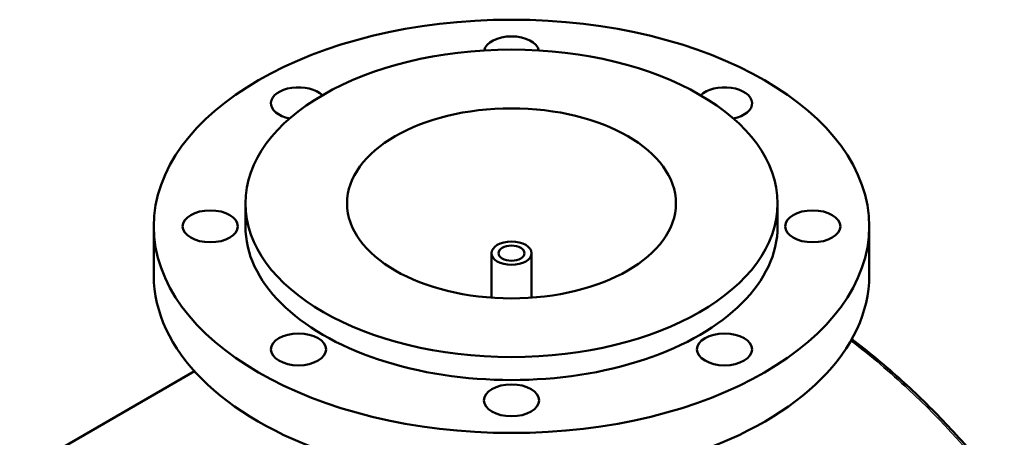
# Model space of a CAD drawing. Header units: millimetres. Extents: x -519 to 1054, y -260 to 828.
# Tile 10 of 10: x 662 to 1054, y 650 to 816. Entities that reach past the tile are written whole.
import ezdxf

# ---------------------------------------------------------------- set-up
doc = ezdxf.new("R2010")
doc.units = ezdxf.units.MM
doc.layers.add('Visible (ANSI)', color=7, linetype='Continuous', lineweight=50)
doc.layers.add('Visible Narrow (ANSI)', color=7, linetype='Continuous', lineweight=35)

msp = doc.modelspace()

# ---------------------------------------------------------------- linework, layer by layer
at = {"layer": 'Visible (ANSI)'}
for p, q in [((751.73, 733.87), (751.73, 743.02)), ((963.73, 733.87), (963.73, 743.02)), ((715.23, 714.28), (715.23, 733.87)), ((1000.23, 714.28), (1000.23, 733.87)), ((849.73, 705.48), (849.73, 723.18)), ((865.73, 705.48), (865.73, 723.18)), ((661.81, 635.99), (731.43, 676.18))]:
    msp.add_line(p, q, dxfattribs=at)
for centre, major_axis in [((857.73, 733.87), (142.5, 0)), ((857.73, 743.02), (106, 0)), ((857.73, 743.02), (65.5, 0)), ((737.73, 733.87), (11, 0)), ((977.73, 733.87), (-11, 0)), ((857.73, 723.18), (8, 0)), ((857.73, 723.18), (5.2, 0)), ((772.88, 684.88), (11, 0)), ((942.59, 684.88), (11, 0)), ((857.73, 664.59), (11, 0))]:
    msp.add_ellipse(centre, major_axis=major_axis, ratio=0.57735, dxfattribs=at)
for centre, major_axis, start_param, end_param in [((857.73, 803.15), (-11, 0), 3.257726, 6.167052), ((772.88, 782.86), (-11, 0), 3.669473, 7.531261), ((942.59, 782.86), (11, 0), 5.035109, 8.896898), ((857.73, 733.87), (-106, 0), 0, 3.141593), ((857.73, 714.28), (-142.5, 0), 0, 3.141593)]:
    msp.add_ellipse(centre, major_axis=major_axis, ratio=0.57735, start_param=start_param, end_param=end_param, dxfattribs=at)
msp.add_open_spline([(1054.04, 628), (1051.47, 631.35), (1048.85, 634.64), (1043.51, 641.1), (1040.79, 644.27), (1035.25, 650.5), (1032.44, 653.55), (1026.71, 659.52), (1023.8, 662.44), (1017.89, 668.15), (1014.88, 670.94), (1008.79, 676.38), (1005.69, 679.04), (999.51, 684.12), (996.43, 686.56), (993.3, 688.93)], degree=3, knots=[4.040224, 4.040224, 4.040224, 4.040224, 5.49506, 5.49506, 6.949896, 6.949896, 8.404732, 8.404732, 9.859568, 9.859568, 11.314405, 11.314405, 12.769241, 12.769241, 14.180546, 14.180546, 14.180546, 14.180546], dxfattribs=at)
at = {"layer": 'Visible Narrow (ANSI)'}
msp.add_open_spline([(992.96, 688.32), (1000.88, 682.28), (1008.54, 675.8), (1029.15, 656.56), (1041.48, 642.9), (1052.85, 628.13)], degree=3, knots=[-14.067712, -14.067712, -14.067712, -14.067712, -10.473924, -10.473924, -4.040224, -4.040224, -4.040224, -4.040224], dxfattribs=at)

doc.saveas('drawing.dxf')
